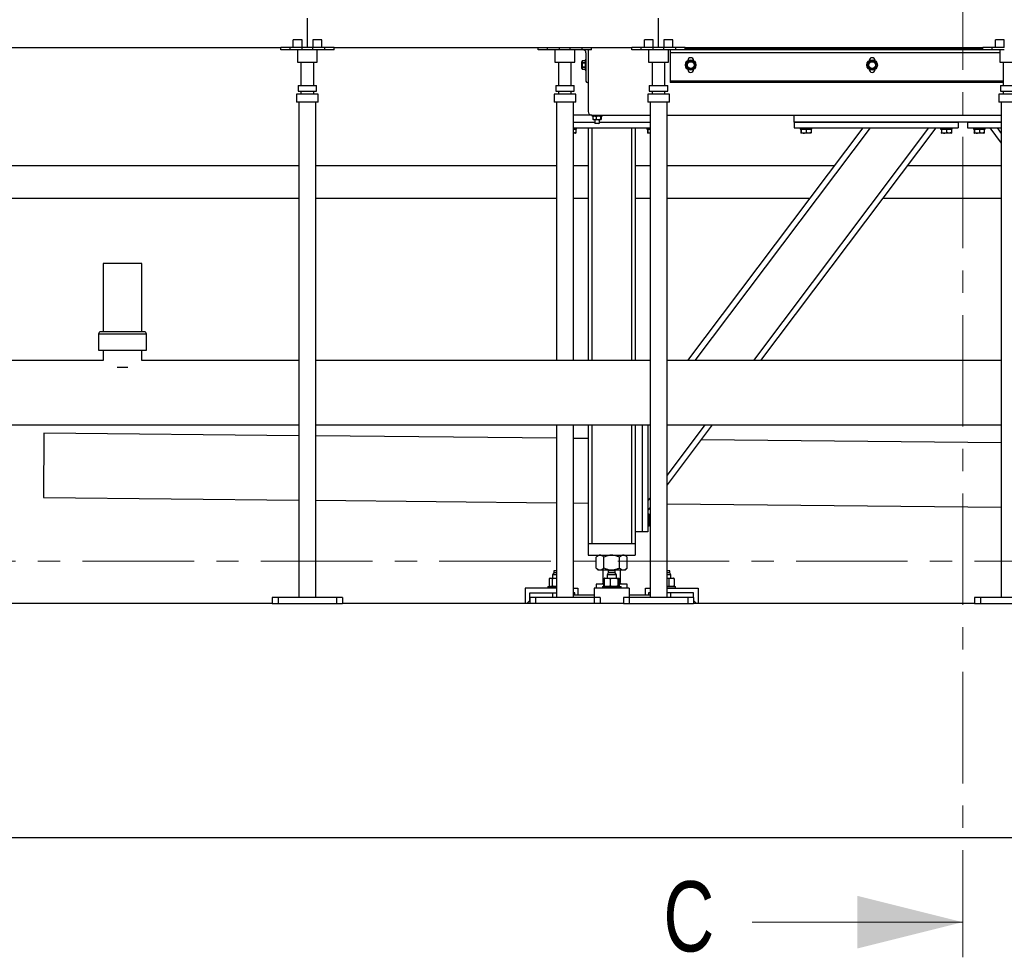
# Model space of a CAD drawing. Header units: millimetres. Extents: x 5 to 589, y 5 to 415.
# Tile 10 of 66: x 101 to 157, y 255 to 308. Entities that reach past the tile are written whole.
import ezdxf

# ---------------------------------------------------------------- set-up
doc = ezdxf.new("R2010")
doc.units = ezdxf.units.MM
doc.linetypes.add('CENTER', pattern=[10.16, 6.35, -1.27, 1.27, -1.27])
doc.layers.add('TRAIT-FORT', color=4, linetype='Continuous', lineweight=25)
doc.styles.add('SLDTEXTSTYLE0', font='TXT', dxfattribs={"width": 0.75})

msp = doc.modelspace()

# ---------------------------------------------------------------- linework, layer by layer
at = {"color": 7, "linetype": 'CENTER', "lineweight": 18}
for p, q in [((154.57369, 403.38298), (154.57369, 255.04603)), ((202.23179, 277.60137), (31.49957, 277.60137))]:
    msp.add_line(p, q, dxfattribs=at)
at = {"color": 7, "linetype": 'Continuous', "lineweight": 18}
msp.add_line((142.57369, 257.04603), (154.57369, 257.04603), dxfattribs=at)
msp.add_solid([(154.57369, 257.04603), (148.57369, 258.54603), (148.57369, 255.54603)], dxfattribs=at)
at = {"layer": 'TRAIT-FORT', "color": 4, "linetype": 'Continuous', "lineweight": 25}
for p, q in [((117.24759, 306.86591), (117.24759, 308.53257)), ((137.24759, 306.86591), (137.24759, 308.53257)), ((98.76926, 306.86591), (115.72592, 306.86591)), ((115.72592, 306.73257), (115.72592, 306.86591)), ((116.25926, 306.86591), (115.72592, 306.86591)), ((116.25926, 306.73257), (116.25926, 306.86591)), ((116.94259, 306.86591), (116.25926, 306.86591)), ((116.44672, 306.86591), (116.44672, 307.29924)), ((116.94259, 307.29924), (116.44672, 307.29924)), ((116.94259, 306.86591), (116.94259, 307.29924)), ((116.94259, 306.73257), (116.94259, 306.86591)), ((117.55259, 306.86591), (116.94259, 306.86591)), ((118.06926, 307.29924), (117.55259, 307.29924)), ((117.55259, 307.29924), (117.55259, 306.86591)), ((117.55259, 306.73257), (117.55259, 306.86591)), ((118.23592, 306.86591), (117.55259, 306.86591)), ((118.06926, 306.86591), (118.06926, 307.29924)), ((118.23592, 306.73257), (118.23592, 306.86591)), ((118.76926, 306.86591), (118.23592, 306.86591)), ((118.76926, 306.73257), (118.76926, 306.86591)), ((118.76926, 306.86591), (135.72592, 306.86591)), ((130.39259, 306.73257), (130.39259, 306.86591)), ((130.92592, 306.73257), (130.92592, 306.86591)), ((131.60926, 306.73257), (131.60926, 306.86591)), ((132.21926, 306.73257), (132.21926, 306.86591)), ((132.90259, 306.73257), (132.90259, 306.86591)), ((133.43592, 306.73257), (133.43592, 306.86591)), ((135.72592, 306.73257), (135.72592, 306.86591)), ((136.25926, 306.86591), (135.72592, 306.86591)), ((136.25926, 306.73257), (136.25926, 306.86591)), ((136.94259, 306.86591), (136.25926, 306.86591)), ((136.94259, 307.29924), (136.44672, 307.29924)), ((136.44672, 306.86591), (136.44672, 307.29924)), ((136.94259, 306.86591), (136.94259, 307.29924)), ((136.94259, 306.73257), (136.94259, 306.86591)), ((137.55259, 306.86591), (136.94259, 306.86591)), ((137.55259, 307.29924), (137.55259, 306.86591)), ((138.06926, 307.29924), (137.55259, 307.29924)), ((137.55259, 306.73257), (137.55259, 306.86591)), ((138.23592, 306.86591), (137.55259, 306.86591)), ((138.06926, 306.86591), (138.06926, 307.29924)), ((138.23592, 306.73257), (138.23592, 306.86591)), ((138.76926, 306.86591), (138.23592, 306.86591)), ((138.76926, 306.73257), (138.76926, 306.86591)), ((138.76926, 306.86591), (155.72592, 306.86591)), ((155.72592, 306.81591), (138.76926, 306.81591)), ((155.72592, 306.73257), (155.72592, 306.86591)), ((156.25926, 306.86591), (155.72592, 306.86591)), ((156.25926, 306.73257), (156.25926, 306.86591)), ((156.94259, 306.86591), (156.25926, 306.86591)), ((156.94259, 307.29924), (156.44672, 307.29924)), ((156.44672, 306.86591), (156.44672, 307.29924)), ((156.94259, 306.86591), (156.94259, 307.29924)), ((116.25926, 306.73257), (115.72592, 306.73257)), ((116.94259, 306.73257), (116.25926, 306.73257)), ((116.68092, 306.73257), (116.68092, 306.03257)), ((116.68092, 306.73257), (116.68092, 306.03257)), ((116.68092, 306.73257), (116.68092, 306.03257)), ((117.55259, 306.73257), (116.94259, 306.73257)), ((118.23592, 306.73257), (117.55259, 306.73257)), ((117.81426, 306.03257), (117.81426, 306.73257)), ((117.81426, 306.03257), (117.81426, 306.73257)), ((117.81426, 306.03257), (117.81426, 306.73257)), ((118.76926, 306.73257), (118.23592, 306.73257)), ((130.92592, 306.73257), (130.39259, 306.73257)), ((131.60926, 306.73257), (130.92592, 306.73257)), ((131.34759, 306.73257), (131.34759, 306.03257)), ((131.34759, 306.73257), (131.34759, 306.03257)), ((131.34759, 306.73257), (131.34759, 306.03257)), ((132.21926, 306.73257), (131.60926, 306.73257)), ((132.90259, 306.73257), (132.21926, 306.73257)), ((132.48092, 306.03257), (132.48092, 306.73257)), ((132.48092, 306.03257), (132.48092, 306.73257)), ((132.48092, 306.03257), (132.48092, 306.73257)), ((133.43592, 306.73257), (132.90259, 306.73257)), ((133.11421, 306.56591), (133.11421, 304.94924)), ((133.24754, 306.73257), (133.24754, 303.21591)), ((136.25926, 306.73257), (135.72592, 306.73257)), ((136.94259, 306.73257), (136.25926, 306.73257)), ((136.68092, 306.73257), (136.68092, 306.03257)), ((136.68092, 306.73257), (136.68092, 306.03257)), ((136.68092, 306.73257), (136.68092, 306.03257)), ((137.55259, 306.73257), (136.94259, 306.73257)), ((138.23592, 306.73257), (137.55259, 306.73257)), ((137.81426, 306.03257), (137.81426, 306.73257)), ((137.81426, 306.03257), (137.81426, 306.73257)), ((137.81426, 306.03257), (137.81426, 306.73257)), ((137.91421, 306.73257), (137.91421, 306.56591)), ((137.91421, 306.56591), (137.91421, 304.94924)), ((156.68092, 306.56591), (137.91421, 306.56591)), ((138.76926, 306.73257), (138.23592, 306.73257)), ((155.72592, 306.73257), (138.76926, 306.73257)), ((156.25926, 306.73257), (155.72592, 306.73257)), ((156.94259, 306.73257), (156.25926, 306.73257)), ((156.68092, 306.73257), (156.68092, 306.03257)), ((156.68092, 306.73257), (156.68092, 306.03257)), ((156.68092, 306.73257), (156.68092, 306.03257)), ((116.68092, 306.03257), (117.81426, 306.03257)), ((116.88092, 306.03257), (116.88092, 304.70218)), ((116.88092, 306.03257), (116.88092, 304.70218)), ((116.88092, 306.03257), (116.88092, 304.70218)), ((117.61426, 304.70218), (117.61426, 306.03257)), ((117.61426, 304.70218), (117.61426, 306.03257)), ((117.61426, 304.70218), (117.61426, 306.03257)), ((131.34759, 306.03257), (132.48092, 306.03257)), ((131.54759, 306.03257), (131.54759, 304.70218)), ((131.54759, 306.03257), (131.54759, 304.70218)), ((131.54759, 306.03257), (131.54759, 304.70218)), ((132.28092, 304.70218), (132.28092, 306.03257)), ((132.28092, 304.70218), (132.28092, 306.03257)), ((132.28092, 304.70218), (132.28092, 306.03257)), ((132.89365, 306.10424), (132.88088, 306.05657)), ((132.88088, 305.67524), (132.88088, 306.05657)), ((132.88088, 305.67524), (132.89365, 305.62757)), ((133.06421, 306.10424), (132.89365, 306.10424)), ((132.89365, 306.10319), (132.89365, 306.10424)), ((132.89365, 306.10319), (132.89365, 306.0039)), ((133.06421, 306.10319), (132.89365, 306.10319)), ((132.89365, 305.9652), (132.89365, 306.0039)), ((132.89365, 306.0039), (133.06421, 306.0039)), ((133.06421, 305.9652), (132.89365, 305.9652)), ((132.89365, 305.76662), (133.06421, 305.76662)), ((132.89365, 305.72791), (132.89365, 305.76662)), ((132.89365, 305.72791), (132.89365, 305.62862)), ((133.06421, 305.72791), (132.89365, 305.72791)), ((133.11421, 306.16591), (133.06421, 306.16591)), ((133.06421, 306.16591), (133.06421, 305.96722)), ((133.06421, 305.96722), (133.06421, 305.56591)), ((136.68092, 306.03257), (137.81426, 306.03257)), ((136.88092, 306.03257), (136.88092, 304.70218)), ((136.88092, 306.03257), (136.88092, 304.70218)), ((136.88092, 306.03257), (136.88092, 304.70218)), ((137.61426, 304.70218), (137.61426, 306.03257)), ((137.61426, 304.70218), (137.61426, 306.03257)), ((137.61426, 304.70218), (137.61426, 306.03257)), ((138.84359, 305.88825), (138.94288, 306.06023)), ((138.94288, 305.67159), (138.84359, 305.84356)), ((138.91421, 306.11591), (138.91421, 306.11535)), ((139.21887, 306.06023), (139.31816, 305.88825)), ((139.31816, 305.84356), (139.21887, 305.67159)), ((139.24754, 306.11535), (139.24754, 306.11591)), ((149.17693, 305.88825), (149.27622, 306.06023)), ((149.27622, 305.67159), (149.17693, 305.84356)), ((149.24754, 306.11591), (149.24754, 306.11535)), ((149.55221, 306.06023), (149.65149, 305.88825)), ((149.65149, 305.84356), (149.55221, 305.67159)), ((149.58088, 306.11535), (149.58088, 306.11591)), ((156.68092, 306.03257), (157.81426, 306.03257)), ((156.88092, 306.03257), (156.88092, 304.70218)), ((156.88092, 306.03257), (156.88092, 304.70218)), ((156.88092, 306.03257), (156.88092, 304.70218)), ((132.89365, 305.62757), (132.89365, 305.62862)), ((132.89365, 305.62862), (133.06421, 305.62862)), ((132.89365, 305.62757), (133.06421, 305.62757)), ((133.06421, 305.56591), (133.11421, 305.56591)), ((138.91421, 305.61646), (138.91421, 305.61591)), ((139.24754, 305.61591), (139.24754, 305.61646)), ((149.24754, 305.61646), (149.24754, 305.61591)), ((149.58088, 305.61591), (149.58088, 305.61646)), ((116.72259, 304.70218), (116.72259, 304.36885)), ((116.72259, 304.70218), (117.77259, 304.70218)), ((117.77259, 304.36885), (117.77259, 304.70218)), ((131.38926, 304.70218), (131.38926, 304.36885)), ((131.38926, 304.70218), (132.43926, 304.70218)), ((132.43926, 304.36885), (132.43926, 304.70218)), ((133.19754, 304.86591), (133.24754, 304.86591)), ((136.72259, 304.70218), (137.77259, 304.70218)), ((136.72259, 304.70218), (136.72259, 304.36885)), ((137.77259, 304.36885), (137.77259, 304.70218)), ((137.91421, 304.94924), (137.91421, 304.86591)), ((156.88092, 304.94924), (137.91421, 304.94924)), ((156.88092, 304.86591), (137.91421, 304.86591)), ((156.72259, 304.70218), (157.77259, 304.70218)), ((156.72259, 304.70218), (156.72259, 304.36885)), ((116.63092, 304.20218), (116.63092, 303.75218)), ((116.63092, 304.20218), (116.63092, 303.75218)), ((116.63092, 304.20218), (116.63092, 303.75218)), ((117.86426, 304.20218), (116.63092, 304.20218)), ((116.72259, 304.36885), (117.77259, 304.36885)), ((116.88092, 304.36885), (116.88092, 304.20218)), ((116.88092, 304.36885), (116.88092, 304.20218)), ((116.88092, 304.36885), (116.88092, 304.20218)), ((117.61426, 304.20218), (117.61426, 304.36885)), ((117.61426, 304.20218), (117.61426, 304.36885)), ((117.61426, 304.20218), (117.61426, 304.36885)), ((117.86426, 303.75218), (117.86426, 304.20218)), ((117.86426, 303.75218), (117.86426, 304.20218)), ((117.86426, 303.75218), (117.86426, 304.20218)), ((131.29759, 304.20218), (131.29759, 303.75218)), ((131.29759, 304.20218), (131.29759, 303.75218)), ((131.29759, 304.20218), (131.29759, 303.75218)), ((132.53092, 304.20218), (131.29759, 304.20218)), ((131.38926, 304.36885), (132.43926, 304.36885)), ((131.54759, 304.36885), (131.54759, 304.20218)), ((131.54759, 304.36885), (131.54759, 304.20218)), ((131.54759, 304.36885), (131.54759, 304.20218)), ((132.28092, 304.20218), (132.28092, 304.36885)), ((132.28092, 304.20218), (132.28092, 304.36885)), ((132.28092, 304.20218), (132.28092, 304.36885)), ((132.53092, 303.75218), (132.53092, 304.20218)), ((132.53092, 303.75218), (132.53092, 304.20218)), ((132.53092, 303.75218), (132.53092, 304.20218)), ((136.63092, 304.20218), (136.63092, 303.75218)), ((136.63092, 304.20218), (136.63092, 303.75218)), ((136.63092, 304.20218), (136.63092, 303.75218)), ((137.86426, 304.20218), (136.63092, 304.20218)), ((136.72259, 304.36885), (137.77259, 304.36885)), ((136.88092, 304.36885), (136.88092, 304.20218)), ((136.88092, 304.36885), (136.88092, 304.20218)), ((136.88092, 304.36885), (136.88092, 304.20218)), ((137.61426, 304.20218), (137.61426, 304.36885)), ((137.61426, 304.20218), (137.61426, 304.36885)), ((137.61426, 304.20218), (137.61426, 304.36885)), ((137.86426, 303.75218), (137.86426, 304.20218)), ((137.86426, 303.75218), (137.86426, 304.20218)), ((137.86426, 303.75218), (137.86426, 304.20218)), ((156.63092, 304.20218), (156.63092, 303.75218)), ((156.63092, 304.20218), (156.63092, 303.75218)), ((156.63092, 304.20218), (156.63092, 303.75218)), ((157.86426, 304.20218), (156.63092, 304.20218)), ((156.72259, 304.36885), (157.77259, 304.36885)), ((156.88092, 304.36885), (156.88092, 304.20218)), ((156.88092, 304.36885), (156.88092, 304.20218)), ((156.88092, 304.36885), (156.88092, 304.20218)), ((117.86426, 303.75218), (116.63092, 303.75218)), ((116.76426, 303.75218), (116.76426, 275.53257)), ((116.76426, 303.75218), (116.76426, 275.53257)), ((116.76426, 303.75218), (116.76426, 275.53257)), ((117.73092, 275.53257), (117.73092, 303.75218)), ((117.73092, 275.53257), (117.73092, 303.75218)), ((117.73092, 275.53257), (117.73092, 303.75218)), ((132.53092, 303.75218), (131.29759, 303.75218)), ((131.43092, 303.75218), (131.43092, 289.03257)), ((131.43092, 303.75218), (131.43092, 289.03257)), ((131.43092, 303.75218), (131.43092, 289.03257)), ((132.39759, 289.03257), (132.39759, 303.75218)), ((132.39759, 289.03257), (132.39759, 303.75218)), ((132.39759, 289.03257), (132.39759, 303.75218)), ((137.86426, 303.75218), (136.63092, 303.75218)), ((136.76426, 303.75218), (136.76426, 275.53257)), ((136.76426, 303.75218), (136.76426, 275.53257)), ((136.76426, 303.75218), (136.76426, 275.53257)), ((137.73092, 275.53257), (137.73092, 303.75218)), ((137.73092, 275.53257), (137.73092, 303.75218)), ((137.73092, 275.53257), (137.73092, 303.75218)), ((157.86426, 303.75218), (156.63092, 303.75218)), ((156.76426, 303.75218), (156.76426, 275.53257)), ((156.76426, 303.75218), (156.76426, 275.53257)), ((156.76426, 303.75218), (156.76426, 275.53257)), ((132.41421, 303.02591), (132.39759, 303.04253)), ((132.41421, 303.02591), (132.39759, 303.02591)), ((133.44754, 303.01591), (132.39759, 303.01591)), ((132.41421, 303.01591), (132.41421, 303.02591)), ((133.44754, 303.01591), (133.44754, 302.96591)), ((133.44754, 303.01591), (136.76426, 303.01591)), ((133.44754, 302.96591), (134.04754, 302.96591)), ((133.51235, 302.93239), (133.51235, 302.78276)), ((133.53088, 302.96591), (133.52664, 302.96167)), ((133.70382, 302.93239), (133.70382, 302.78276)), ((133.93901, 302.93239), (133.93901, 302.78276)), ((133.96845, 302.96167), (133.96421, 302.96591)), ((133.98274, 302.93239), (133.98274, 302.78276)), ((134.04754, 302.96591), (134.04754, 303.01591)), ((137.73092, 303.01591), (156.76426, 303.01591)), ((144.98088, 302.61591), (144.98088, 303.01591)), ((132.39759, 302.61591), (133.61421, 302.61591)), ((132.39759, 302.28257), (136.76426, 302.28257)), ((132.58088, 302.21591), (132.58088, 302.28257)), ((133.24754, 302.28257), (133.24754, 289.03257)), ((133.44754, 302.28257), (135.71421, 302.28257)), ((133.44754, 302.28257), (133.44754, 289.03257)), ((133.52636, 302.75376), (133.53088, 302.74924)), ((133.60808, 302.74924), (133.53088, 302.74924)), ((133.82141, 302.74924), (133.60808, 302.74924)), ((133.61421, 302.74924), (133.61421, 302.56046)), ((133.61421, 302.56046), (133.64754, 302.52713)), ((133.61421, 302.56046), (133.88088, 302.56046)), ((133.84754, 302.52713), (133.64754, 302.52713)), ((133.96088, 302.74924), (133.82141, 302.74924)), ((133.84754, 302.52713), (133.88088, 302.56046)), ((133.88088, 302.56046), (133.88088, 302.74924)), ((133.88088, 302.61591), (136.76426, 302.61591)), ((133.96421, 302.74924), (133.96088, 302.74924)), ((133.96421, 302.74924), (133.96873, 302.75376)), ((135.71421, 302.28257), (135.71421, 289.03257)), ((135.91421, 302.28257), (135.91421, 289.03257)), ((136.58088, 302.28257), (136.58088, 302.21591)), ((148.87612, 302.28257), (138.89153, 289.03257)), ((149.2935, 302.28257), (139.30891, 289.03257)), ((152.63253, 302.28257), (142.64793, 289.03257)), ((153.0499, 302.28257), (143.06531, 289.03257)), ((144.98088, 302.61591), (154.31421, 302.61591)), ((144.98088, 302.61591), (144.98088, 302.28257)), ((156.76426, 302.61591), (144.98088, 302.61591)), ((144.98088, 302.28257), (154.31421, 302.28257)), ((145.31421, 302.28257), (145.31421, 302.21591)), ((145.98088, 302.21591), (145.98088, 302.28257)), ((153.31421, 302.28257), (153.31421, 302.21591)), ((153.98088, 302.21591), (153.98088, 302.28257)), ((154.31421, 302.61591), (154.31421, 302.28257)), ((154.84754, 302.61591), (154.84754, 302.28257)), ((154.84754, 302.61591), (156.76426, 302.61591)), ((154.84754, 302.28257), (156.76426, 302.28257)), ((155.18088, 302.28257), (155.18088, 302.21591)), ((155.84754, 302.21591), (155.84754, 302.28257)), ((156.11185, 302.28257), (156.76426, 301.4168)), ((156.52923, 302.28257), (156.76426, 301.97068)), ((132.39759, 302.21591), (132.58088, 302.21591)), ((132.51671, 301.98257), (132.39759, 301.98257)), ((132.51671, 301.98257), (132.5316, 301.99117)), ((132.53556, 302.21591), (132.53556, 302.01606)), ((136.58088, 302.21591), (136.76426, 302.21591)), ((136.6262, 302.21591), (136.6262, 302.01606)), ((136.63016, 301.99117), (136.64504, 301.98257)), ((136.6358, 302.21591), (136.6358, 302.01606)), ((136.76426, 301.98257), (136.64504, 301.98257)), ((145.31421, 302.21591), (145.53206, 302.21591)), ((145.35953, 302.21591), (145.35953, 302.01606)), ((145.36349, 301.99117), (145.37838, 301.98257)), ((145.36914, 302.21591), (145.36914, 302.01606)), ((145.51986, 301.98257), (145.37838, 301.98257)), ((145.91671, 301.98257), (145.51986, 301.98257)), ((145.53206, 302.21591), (145.98088, 302.21591)), ((145.65715, 302.21591), (145.65715, 302.01606)), ((145.91671, 301.98257), (145.9316, 301.99117)), ((145.93556, 302.21591), (145.93556, 302.01606)), ((153.31421, 302.21591), (153.53206, 302.21591)), ((153.35953, 302.21591), (153.35953, 302.01606)), ((153.36349, 301.99117), (153.37838, 301.98257)), ((153.36914, 302.21591), (153.36914, 302.01606)), ((153.51986, 301.98257), (153.37838, 301.98257)), ((153.91671, 301.98257), (153.51986, 301.98257)), ((153.53206, 302.21591), (153.98088, 302.21591)), ((153.65715, 302.21591), (153.65715, 302.01606)), ((153.91671, 301.98257), (153.9316, 301.99117)), ((153.93556, 302.21591), (153.93556, 302.01606)), ((155.18088, 302.21591), (155.39873, 302.21591)), ((155.2262, 302.21591), (155.2262, 302.01606)), ((155.23016, 301.99117), (155.24504, 301.98257)), ((155.2358, 302.21591), (155.2358, 302.01606)), ((155.38653, 301.98257), (155.24504, 301.98257)), ((155.78338, 301.98257), (155.38653, 301.98257)), ((155.39873, 302.21591), (155.84754, 302.21591)), ((155.52382, 302.21591), (155.52382, 302.01606)), ((155.78338, 301.98257), (155.79827, 301.99117)), ((155.80222, 302.21591), (155.80222, 302.01606)), ((116.76426, 300.12262), (97.73092, 300.12262)), ((131.43092, 300.12262), (117.73092, 300.12262)), ((133.24754, 300.12262), (132.39759, 300.12262)), ((136.76426, 300.12262), (135.91421, 300.12262)), ((147.24847, 300.12262), (137.73092, 300.12262)), ((156.76426, 300.12262), (151.42226, 300.12262)), ((97.73092, 298.27586), (116.76426, 298.27586)), ((117.73092, 298.27586), (131.43092, 298.27586)), ((132.39759, 298.27586), (133.24754, 298.27586)), ((135.91421, 298.27586), (136.76426, 298.27586)), ((137.73092, 298.27586), (145.85685, 298.27586)), ((150.03063, 298.27586), (156.76426, 298.27586)), ((105.61244, 294.56493), (105.61244, 290.67649)), ((107.82144, 294.56493), (105.61244, 294.56493)), ((107.82144, 290.67649), (107.82144, 294.56493)), ((105.35451, 290.54649), (105.35451, 289.61829)), ((108.07938, 290.54649), (105.35451, 290.54649)), ((108.07938, 289.61829), (108.07938, 290.54649)), ((105.35451, 289.61829), (108.07938, 289.61829)), ((105.61244, 289.61829), (105.61244, 289.03222)), ((105.61244, 289.61829), (105.61244, 289.03222)), ((107.82144, 289.03222), (107.82144, 289.61829)), ((107.82144, 289.03222), (107.82144, 289.61829)), ((105.61244, 289.03257), (97.73092, 289.03257)), ((116.76426, 289.03257), (107.82144, 289.03257)), ((136.76426, 289.03257), (117.73092, 289.03257)), ((156.76426, 289.03257), (137.73092, 289.03257)), ((106.42052, 288.66591), (107.01336, 288.66591)), ((97.73092, 285.36591), (116.76426, 285.36591)), ((102.24529, 284.89721), (102.20863, 281.23072)), ((116.76426, 284.75202), (102.24529, 284.89721)), ((117.73092, 285.36591), (136.76426, 285.36591)), ((131.43092, 285.36591), (131.43092, 275.53257)), ((131.43092, 285.36591), (131.43092, 275.53257)), ((131.43092, 285.36591), (131.43092, 275.53257)), ((132.39759, 275.53257), (132.39759, 285.36591)), ((132.39759, 275.53257), (132.39759, 285.36591)), ((132.39759, 275.53257), (132.39759, 285.36591)), ((133.24754, 285.36591), (133.24754, 278.61591)), ((133.44754, 285.36591), (133.44754, 278.61591)), ((135.71421, 285.36591), (135.71421, 278.61591)), ((135.91421, 285.36591), (135.91421, 279.28257)), ((136.31421, 285.36591), (136.31421, 279.28257)), ((136.64754, 285.36591), (136.64754, 279.28257)), ((137.73092, 285.36591), (156.76426, 285.36591)), ((140.30228, 285.36591), (137.73092, 281.9536)), ((139.8849, 285.36591), (137.73092, 282.50748)), ((131.43092, 284.60535), (117.73092, 284.74235)), ((133.24754, 284.58718), (132.39759, 284.59568)), ((156.76426, 284.35202), (139.6671, 284.52299)), ((102.20863, 281.23072), (116.76426, 281.08517)), ((117.73092, 281.0755), (131.43092, 280.9385)), ((136.76426, 281.22467), (136.64754, 281.06979)), ((132.39759, 280.92883), (133.24754, 280.92033)), ((136.76426, 280.67079), (136.64754, 280.51591)), ((137.73092, 280.8755), (156.76426, 280.68517)), ((136.71421, 280.28257), (136.64754, 280.28257)), ((136.71421, 280.28257), (136.71421, 280.07692)), ((136.71421, 280.25113), (136.76426, 280.25113)), ((136.71421, 280.20939), (136.76426, 280.20939)), ((136.71421, 280.07692), (136.71421, 279.61591)), ((136.71421, 279.9075), (136.76426, 279.9075)), ((136.64754, 279.61591), (136.71421, 279.61591)), ((136.71421, 279.64735), (136.76426, 279.64735)), ((135.91421, 279.28257), (135.91421, 278.61591)), ((136.31421, 279.28257), (135.91421, 279.28257)), ((136.64754, 279.28257), (136.31421, 279.28257)), ((133.24754, 278.61591), (133.24754, 277.94924)), ((133.24754, 278.61591), (135.91421, 278.61591)), ((133.44754, 278.61591), (135.71421, 278.61591)), ((135.91421, 278.61591), (135.91421, 277.94924)), ((133.24754, 277.94924), (135.91421, 277.94924)), ((133.81421, 277.94924), (133.69561, 277.83064)), ((133.69561, 277.21451), (133.69561, 277.83064)), ((134.13824, 277.21451), (134.13824, 277.83064)), ((135.02351, 277.21451), (135.02351, 277.83064)), ((135.46615, 277.83064), (135.34754, 277.94924)), ((135.46615, 277.21451), (135.46615, 277.83064)), ((131.27754, 277.06591), (131.27754, 276.94924)), ((131.43092, 277.06591), (131.27754, 277.06591)), ((133.69561, 277.21451), (133.81421, 277.09591)), ((133.91692, 277.09591), (133.81421, 277.09591)), ((134.58088, 277.09591), (133.91692, 277.09591)), ((134.08088, 277.09591), (134.08088, 276.43924)), ((134.37754, 277.06591), (134.37754, 276.94924)), ((134.44929, 277.06591), (134.37754, 277.06591)), ((134.78421, 277.06591), (134.44929, 277.06591)), ((135.24483, 277.09591), (134.58088, 277.09591)), ((134.78421, 276.94924), (134.78421, 277.06591)), ((135.08088, 276.43924), (135.08088, 277.09591)), ((135.34754, 277.09591), (135.24483, 277.09591)), ((135.34754, 277.09591), (135.46615, 277.21451)), ((137.83589, 277.06591), (137.73092, 277.06591)), ((137.88421, 277.06591), (137.83589, 277.06591)), ((137.88421, 276.94924), (137.88421, 277.06591)), ((131.02648, 276.62038), (131.02648, 276.1881)), ((131.08088, 276.64257), (131.05583, 276.63359)), ((131.08088, 276.64257), (131.10422, 276.64257)), ((131.10422, 276.64257), (131.40916, 276.64257)), ((131.18197, 276.62038), (131.18197, 276.1881)), ((131.27754, 276.94924), (131.21421, 276.83924)), ((131.21421, 276.83924), (131.21421, 276.64257)), ((131.43092, 276.83924), (131.21421, 276.83924)), ((131.43092, 276.94924), (131.27754, 276.94924)), ((131.40916, 276.64257), (131.43092, 276.64145)), ((131.40916, 276.64257), (131.43092, 276.64257)), ((134.14596, 276.62038), (134.14596, 276.1881)), ((134.18088, 276.64257), (134.17386, 276.64006)), ((134.18088, 276.64257), (134.32201, 276.64257)), ((134.37754, 276.94924), (134.31421, 276.83924)), ((134.31421, 276.83924), (134.31421, 276.64257)), ((134.4083, 276.83924), (134.31421, 276.83924)), ((134.32201, 276.64257), (134.71553, 276.64257)), ((134.78421, 276.94924), (134.37754, 276.94924)), ((134.84754, 276.83924), (134.4083, 276.83924)), ((134.49807, 276.62038), (134.49807, 276.1881)), ((134.71553, 276.64257), (134.9744, 276.64257)), ((134.84754, 276.83924), (134.78421, 276.94924)), ((134.84754, 276.64257), (134.84754, 276.83924)), ((134.93299, 276.62038), (134.93299, 276.1881)), ((134.9744, 276.64257), (134.98088, 276.64257)), ((134.98789, 276.64006), (134.98088, 276.64257)), ((135.0158, 276.1881), (135.0158, 276.62038)), ((137.88421, 276.94924), (137.73092, 276.94924)), ((137.88417, 276.83924), (137.73092, 276.83924)), ((137.73092, 276.64257), (137.98582, 276.64257)), ((137.73092, 276.63554), (137.83636, 276.62038)), ((137.83636, 276.62038), (137.83636, 276.1881)), ((137.94754, 276.83924), (137.88417, 276.83924)), ((137.94754, 276.83924), (137.88421, 276.94924)), ((137.94754, 276.64257), (137.94754, 276.83924)), ((137.98582, 276.64257), (138.08088, 276.64257)), ((138.10593, 276.63359), (138.08088, 276.64257)), ((138.13527, 276.62038), (138.10566, 276.63285)), ((138.13527, 276.62038), (138.13527, 276.1881)), ((131.43092, 276.06591), (129.64754, 276.06591)), ((129.64754, 276.06591), (129.64754, 275.19924)), ((130.94754, 276.16591), (130.94754, 276.06591)), ((130.94754, 276.16591), (131.43092, 276.16591)), ((131.05609, 276.17566), (131.02648, 276.1881)), ((131.05582, 276.1749), (131.08088, 276.16591)), ((131.43092, 276.16704), (131.40916, 276.16591)), ((132.39759, 276.06591), (132.64754, 276.06591)), ((132.64754, 276.06591), (132.64754, 275.69924)), ((135.58088, 276.06591), (133.58088, 276.06591)), ((133.58088, 276.06591), (133.58088, 275.53257)), ((133.69561, 276.29591), (133.69561, 276.06591)), ((134.13824, 276.29591), (133.69561, 276.29591)), ((133.86921, 276.31924), (133.84588, 276.29591)), ((133.86921, 276.32257), (133.86921, 276.31924)), ((133.86921, 276.32257), (134.14596, 276.32257)), ((133.86921, 276.31924), (134.14596, 276.31924)), ((134.04754, 276.16591), (134.04754, 276.06591)), ((134.04754, 276.16591), (135.11421, 276.16591)), ((134.14402, 276.43924), (134.08088, 276.37609)), ((134.08088, 276.43924), (134.14596, 276.43924)), ((134.08088, 276.37609), (134.08088, 276.35591)), ((134.08088, 276.37609), (134.14596, 276.37609)), ((134.08088, 276.35591), (134.14596, 276.35591)), ((134.13824, 276.16591), (134.13824, 276.29591)), ((134.14596, 276.29591), (134.13824, 276.29591)), ((134.17385, 276.16843), (134.18088, 276.16591)), ((134.98088, 276.16591), (134.9879, 276.16843)), ((135.0158, 276.43924), (135.08088, 276.43924)), ((135.0158, 276.37609), (135.08088, 276.37609)), ((135.0158, 276.35591), (135.08088, 276.35591)), ((135.0158, 276.32257), (135.29254, 276.32257)), ((135.0158, 276.31924), (135.29254, 276.31924)), ((135.02351, 276.29591), (135.0158, 276.29591)), ((135.08088, 276.37609), (135.01773, 276.43924)), ((135.02351, 276.16591), (135.02351, 276.29591)), ((135.46615, 276.29591), (135.02351, 276.29591)), ((135.08088, 276.35591), (135.08088, 276.37609)), ((135.11421, 276.06591), (135.11421, 276.16591)), ((135.29254, 276.31924), (135.29254, 276.32257)), ((135.31588, 276.29591), (135.29254, 276.31924)), ((135.46615, 276.06591), (135.46615, 276.29591)), ((135.58088, 276.06591), (135.58088, 275.53257)), ((136.51421, 275.69924), (136.51421, 276.06591)), ((136.51421, 276.06591), (136.76426, 276.06591)), ((137.83636, 276.1881), (137.73092, 276.1729)), ((137.73092, 276.16591), (138.21421, 276.16591)), ((137.73092, 276.06591), (139.51421, 276.06591)), ((138.08088, 276.16591), (138.10594, 276.1749)), ((138.10566, 276.17566), (138.13527, 276.1881)), ((138.21421, 276.06591), (138.21421, 276.16591)), ((139.51421, 276.06591), (139.51421, 275.19924)), ((115.24759, 275.53257), (115.24759, 275.19924)), ((115.58092, 275.53257), (115.24759, 275.53257)), ((115.58092, 275.53257), (115.58092, 275.19924)), ((118.91426, 275.53257), (115.58092, 275.53257)), ((118.91426, 275.53257), (118.91426, 275.19924)), ((119.24759, 275.53257), (118.91426, 275.53257)), ((119.24759, 275.53257), (119.24759, 275.19924)), ((129.74754, 275.19924), (129.91421, 275.36591)), ((129.91421, 275.79924), (131.43092, 275.79924)), ((129.91421, 275.36591), (129.91421, 275.79924)), ((129.91426, 275.53257), (129.91426, 275.19924)), ((130.24759, 275.53257), (129.91426, 275.53257)), ((130.24759, 275.53257), (130.24759, 275.19924)), ((133.58092, 275.53257), (130.24759, 275.53257)), ((131.21421, 275.79924), (131.21421, 275.53257)), ((132.48088, 275.79924), (132.39759, 275.79924)), ((132.39759, 275.69924), (133.58088, 275.69924)), ((133.58088, 275.66591), (132.39759, 275.66591)), ((132.48088, 275.69924), (132.48088, 275.79924)), ((133.58092, 275.53257), (133.58092, 275.19924)), ((133.91426, 275.53257), (133.58092, 275.53257)), ((133.91426, 275.53257), (133.91426, 275.19924)), ((135.24759, 275.53257), (135.24759, 275.19924)), ((135.58092, 275.53257), (135.24759, 275.53257)), ((135.58088, 275.69924), (136.76426, 275.69924)), ((136.76426, 275.66591), (135.58088, 275.66591)), ((135.58092, 275.53257), (135.58092, 275.19924)), ((138.91426, 275.53257), (135.58092, 275.53257)), ((136.68088, 275.79924), (136.68088, 275.69924)), ((136.76426, 275.79924), (136.68088, 275.79924)), ((139.24754, 275.79924), (137.73092, 275.79924)), ((137.94754, 275.53257), (137.94754, 275.79924)), ((138.91426, 275.53257), (138.91426, 275.19924)), ((139.24759, 275.53257), (138.91426, 275.53257)), ((139.24754, 275.53257), (139.24754, 275.79924)), ((139.24759, 275.53257), (139.24759, 275.19924)), ((139.24759, 275.36586), (139.41421, 275.19924)), ((155.24759, 275.53257), (155.24759, 275.19924)), ((155.58092, 275.53257), (155.24759, 275.53257)), ((155.58092, 275.53257), (155.58092, 275.19924)), ((158.91426, 275.53257), (155.58092, 275.53257)), ((115.24759, 275.19924), (99.24759, 275.19924)), ((115.24759, 275.19924), (115.58092, 275.19924)), ((115.58092, 275.19924), (118.91426, 275.19924)), ((118.91426, 275.19924), (119.24759, 275.19924)), ((135.24759, 275.19924), (119.24759, 275.19924)), ((135.24759, 275.19924), (135.58092, 275.19924)), ((135.58092, 275.19924), (138.91426, 275.19924)), ((138.91426, 275.19924), (139.24759, 275.19924)), ((155.24759, 275.19924), (139.24759, 275.19924)), ((155.24759, 275.19924), (155.58092, 275.19924)), ((155.58092, 275.19924), (158.91426, 275.19924)), ((37.24759, 261.86591), (197.24759, 261.86591))]:
    msp.add_line(p, q, dxfattribs=at)
for centre, radius in [((139.08088, 305.86591), 0.3), ((139.08088, 305.86591), 0.19067), ((149.41421, 305.86591), 0.3), ((149.41421, 305.86591), 0.19067)]:
    msp.add_circle(centre, radius, dxfattribs=at)
for centre, radius, start, end in [((132.94754, 306.56591), 0.16667, 0, 90), ((139.08088, 306.11591), 0.16667, 0, 180), ((149.41421, 306.11591), 0.16667, 0, 180), ((139.08088, 305.86591), 0.23833, 174.619977, 185.380023), ((139.08088, 305.86591), 0.23833, 114.619977, 125.380023), ((139.08088, 305.86591), 0.23833, 234.619977, 245.380023), ((139.08088, 305.86591), 0.23833, 54.619977, 65.380023), ((139.08088, 305.86591), 0.23833, 294.619977, 305.380023), ((139.08088, 305.86591), 0.23833, 354.619977, 5.380023), ((149.41421, 305.86591), 0.23833, 174.619977, 185.380023), ((149.41421, 305.86591), 0.23833, 114.619977, 125.380023), ((149.41421, 305.86591), 0.23833, 234.619977, 245.380023), ((149.41421, 305.86591), 0.23833, 54.619977, 65.380023), ((149.41421, 305.86591), 0.23833, 294.619977, 305.380023), ((149.41421, 305.86591), 0.23833, 354.619977, 5.380023), ((139.08088, 305.61591), 0.16667, 180, 0), ((149.41421, 305.61591), 0.16667, 180, 0), ((133.19754, 304.94924), 0.08333, 180, 270), ((133.44754, 303.21591), 0.2, 180, 270), ((105.48451, 290.54649), 0.13, 90, 180), ((107.94938, 290.54649), 0.13, 0, 90), ((134.04754, 276.35591), 0.03333, 270, 360), ((135.11421, 276.35591), 0.03333, 180, 270)]:
    msp.add_arc(centre, radius, start, end, dxfattribs=at)
for points, knots in [([(132.89365, 305.9652), (132.89343, 305.96317), (132.88615, 305.89736), (132.88996, 305.83097), (132.89365, 305.76662)], [0, 0, 0, 0, 0.03078876, 1, 1, 1, 1]), ([(138.98159, 306.08257), (138.98361, 306.08257), (139.04943, 306.08257), (139.11582, 306.08257), (139.18017, 306.08257)], [0, 0, 0, 0, 0.03078876, 1, 1, 1, 1]), ([(139.18017, 305.64924), (139.11582, 305.64924), (139.04943, 305.64924), (138.98361, 305.64924), (138.98159, 305.64924)], [0, 0, 0, 0, 0.96921124, 1, 1, 1, 1]), ([(149.31492, 306.08257), (149.31695, 306.08257), (149.38276, 306.08257), (149.44915, 306.08257), (149.5135, 306.08257)], [0, 0, 0, 0, 0.03078876, 1, 1, 1, 1]), ([(149.5135, 305.64924), (149.44915, 305.64924), (149.38276, 305.64924), (149.31695, 305.64924), (149.31492, 305.64924)], [0, 0, 0, 0, 0.96921124, 1, 1, 1, 1]), ([(133.51235, 302.93239), (133.52546, 302.94022), (133.55212, 302.95614), (133.58518, 302.96522), (133.60407, 302.96579), (133.60808, 302.96591)], [0, 0, 0, 0, 0.43238347, 0.87955055, 1, 1, 1, 1]), ([(133.51235, 302.93239), (133.51533, 302.94066), (133.52017, 302.95409), (133.52546, 302.95895), (133.52749, 302.96082)], [0, 0, 0, 0, 0.61596399, 1, 1, 1, 1]), ([(133.60808, 302.96591), (133.62493, 302.96397), (133.65834, 302.96012), (133.68874, 302.94158), (133.70382, 302.93239)], [0, 0, 0, 0, 0.5039974, 1, 1, 1, 1]), ([(133.82141, 302.96591), (133.79562, 302.96292), (133.75461, 302.95817), (133.71756, 302.93936), (133.70382, 302.93239)], [0, 0, 0, 0, 0.62900715, 1, 1, 1, 1]), ([(133.93901, 302.93239), (133.93011, 302.93689), (133.89503, 302.95462), (133.85425, 302.96559), (133.82332, 302.96589), (133.82141, 302.96591)], [0, 0, 0, 0, 0.2417679, 0.9532842, 1, 1, 1, 1]), ([(133.96088, 302.96591), (133.95703, 302.96397), (133.9494, 302.96012), (133.94245, 302.94158), (133.93901, 302.93239)], [0, 0, 0, 0, 0.5039974, 1, 1, 1, 1]), ([(133.98274, 302.93239), (133.97976, 302.94066), (133.97492, 302.95409), (133.96963, 302.95895), (133.96759, 302.96082)], [0, 0, 0, 0, 0.61596399, 1, 1, 1, 1]), ([(133.60808, 302.74924), (133.59124, 302.75118), (133.55782, 302.75502), (133.52742, 302.77356), (133.51235, 302.78276)], [0, 0, 0, 0, 0.5039974, 1, 1, 1, 1]), ([(133.52748, 302.75489), (133.52593, 302.75589), (133.5206, 302.75932), (133.51577, 302.77305), (133.51235, 302.78276)], [0, 0, 0, 0, 0.293063, 1, 1, 1, 1]), ([(133.70382, 302.78276), (133.69071, 302.77493), (133.66404, 302.759), (133.63099, 302.74993), (133.61209, 302.74936), (133.60808, 302.74924)], [0, 0, 0, 0, 0.43238347, 0.87955055, 1, 1, 1, 1]), ([(133.70382, 302.78276), (133.71756, 302.77578), (133.75461, 302.75698), (133.79562, 302.75223), (133.82141, 302.74924)], [0, 0, 0, 0, 0.37099285, 1, 1, 1, 1]), ([(133.82141, 302.74924), (133.82332, 302.74926), (133.85425, 302.74955), (133.89503, 302.76053), (133.93011, 302.77826), (133.93901, 302.78276)], [0, 0, 0, 0, 0.0467158, 0.7582321, 1, 1, 1, 1]), ([(133.93901, 302.78276), (133.94201, 302.77493), (133.94809, 302.759), (133.95564, 302.74993), (133.95996, 302.74936), (133.96088, 302.74924)], [0, 0, 0, 0, 0.43238347, 0.87955055, 1, 1, 1, 1]), ([(133.96088, 302.74924), (133.96472, 302.75118), (133.97236, 302.75502), (133.9793, 302.77356), (133.98274, 302.78276)], [0, 0, 0, 0, 0.5039974, 1, 1, 1, 1]), ([(132.53556, 302.01606), (132.5114, 302.00845), (132.46617, 301.99421), (132.41938, 301.99254), (132.39759, 301.99176)], [0, 0, 0, 0, 0.53407982, 1, 1, 1, 1]), ([(132.53556, 302.01606), (132.53472, 302.0084), (132.53323, 301.99465), (132.53168, 301.99296), (132.531, 301.99221)], [0, 0, 0, 0, 0.55724314, 1, 1, 1, 1]), ([(136.6262, 302.01606), (136.62703, 302.00875), (136.62872, 301.99397), (136.63121, 301.98857), (136.6336, 301.9965), (136.63506, 302.0095), (136.6358, 302.01606)], [0, 0, 0, 0, 0.26460494, 0.53494775, 0.76534313, 1, 1, 1, 1]), ([(136.6358, 302.01606), (136.6724, 302.00453), (136.71478, 301.99118), (136.75831, 301.99223), (136.76426, 301.99237)], [0, 0, 0, 0, 0.86337017, 1, 1, 1, 1]), ([(145.35953, 302.01606), (145.36036, 302.00875), (145.36205, 301.99397), (145.36455, 301.98857), (145.36693, 301.9965), (145.3684, 302.0095), (145.36914, 302.01606)], [0, 0, 0, 0, 0.26460494, 0.53494775, 0.76534313, 1, 1, 1, 1]), ([(145.36914, 302.01606), (145.40578, 302.00593), (145.46639, 301.98919), (145.55429, 301.99074), (145.61342, 302.00237), (145.64744, 302.01302), (145.65715, 302.01606)], [0, 0, 0, 0, 0.38554949, 0.63764185, 0.89654625, 1, 1, 1, 1]), ([(145.93556, 302.01606), (145.91139, 302.00875), (145.86254, 301.99397), (145.79016, 301.98857), (145.72097, 301.9965), (145.67855, 302.0095), (145.65715, 302.01606)], [0, 0, 0, 0, 0.26460494, 0.53494775, 0.76534313, 1, 1, 1, 1]), ([(145.93556, 302.01606), (145.93472, 302.0084), (145.93323, 301.99465), (145.93168, 301.99296), (145.931, 301.99221)], [0, 0, 0, 0, 0.55724314, 1, 1, 1, 1]), ([(153.35953, 302.01606), (153.36036, 302.00875), (153.36205, 301.99397), (153.36455, 301.98857), (153.36693, 301.9965), (153.3684, 302.0095), (153.36914, 302.01606)], [0, 0, 0, 0, 0.26460494, 0.53494775, 0.76534313, 1, 1, 1, 1]), ([(153.36914, 302.01606), (153.40578, 302.00593), (153.46639, 301.98919), (153.55429, 301.99074), (153.61342, 302.00237), (153.64744, 302.01302), (153.65715, 302.01606)], [0, 0, 0, 0, 0.38554949, 0.63764185, 0.89654625, 1, 1, 1, 1]), ([(153.93556, 302.01606), (153.91139, 302.00875), (153.86254, 301.99397), (153.79016, 301.98857), (153.72097, 301.9965), (153.67855, 302.0095), (153.65715, 302.01606)], [0, 0, 0, 0, 0.26460494, 0.53494775, 0.76534313, 1, 1, 1, 1]), ([(153.93556, 302.01606), (153.93472, 302.0084), (153.93323, 301.99465), (153.93168, 301.99296), (153.931, 301.99221)], [0, 0, 0, 0, 0.55724314, 1, 1, 1, 1]), ([(155.2262, 302.01606), (155.22703, 302.00875), (155.22872, 301.99397), (155.23121, 301.98857), (155.2336, 301.9965), (155.23506, 302.0095), (155.2358, 302.01606)], [0, 0, 0, 0, 0.26460494, 0.53494775, 0.76534313, 1, 1, 1, 1]), ([(155.2358, 302.01606), (155.27245, 302.00593), (155.33305, 301.98919), (155.42095, 301.99074), (155.48009, 302.00237), (155.51411, 302.01302), (155.52382, 302.01606)], [0, 0, 0, 0, 0.38554949, 0.63764185, 0.89654625, 1, 1, 1, 1]), ([(155.80222, 302.01606), (155.77806, 302.00875), (155.72921, 301.99397), (155.65683, 301.98857), (155.58764, 301.9965), (155.54522, 302.0095), (155.52382, 302.01606)], [0, 0, 0, 0, 0.26460494, 0.53494775, 0.76534313, 1, 1, 1, 1]), ([(155.80222, 302.01606), (155.80139, 302.0084), (155.7999, 301.99465), (155.79835, 301.99296), (155.79766, 301.99221)], [0, 0, 0, 0, 0.55724314, 1, 1, 1, 1]), ([(107.94938, 290.67649), (107.94938, 290.67649), (107.81952, 290.67649), (107.35728, 290.67649), (107.04379, 290.67649), (106.39009, 290.67649), (106.0766, 290.67649), (105.61436, 290.67649), (105.48451, 290.67649), (105.48451, 290.67649)], [0, 0, 0, 0, 0.25, 0.25, 0.5, 0.5, 0.75, 0.75, 1, 1, 1, 1]), ([(133.91692, 277.94924), (133.89768, 277.94755), (133.85879, 277.94413), (133.80218, 277.9177), (133.74744, 277.87996), (133.71294, 277.84713), (133.69561, 277.83064)], [0, 0, 0, 0, 0.24957791, 0.50436411, 0.75104693, 1, 1, 1, 1]), ([(134.13824, 277.83064), (134.10793, 277.85854), (134.0619, 277.9009), (133.99613, 277.93486), (133.95271, 277.94769), (133.9262, 277.94884), (133.91692, 277.94924)], [0, 0, 0, 0, 0.43205072, 0.65592711, 0.87965188, 1, 1, 1, 1]), ([(134.58088, 277.94924), (134.57312, 277.94917), (134.51111, 277.94857), (134.39317, 277.93161), (134.25366, 277.8856), (134.17057, 277.84603), (134.13824, 277.83064)], [0, 0, 0, 0, 0.05039955, 0.40261353, 0.76758847, 1, 1, 1, 1]), ([(135.02351, 277.83064), (134.97163, 277.85457), (134.87632, 277.89855), (134.72701, 277.9408), (134.63002, 277.9464), (134.58088, 277.94924)], [0, 0, 0, 0, 0.3707742, 0.68118194, 1, 1, 1, 1]), ([(135.24483, 277.94924), (135.22559, 277.94755), (135.18669, 277.94413), (135.13009, 277.9177), (135.07535, 277.87996), (135.04084, 277.84713), (135.02351, 277.83064)], [0, 0, 0, 0, 0.24957791, 0.50436411, 0.75104693, 1, 1, 1, 1]), ([(135.46615, 277.83064), (135.43583, 277.85852), (135.38991, 277.90076), (135.32416, 277.9349), (135.28073, 277.94768), (135.2541, 277.94884), (135.24483, 277.94924)], [0, 0, 0, 0, 0.43204542, 0.65434926, 0.87965336, 1, 1, 1, 1]), ([(133.91692, 277.09591), (133.89768, 277.0976), (133.85879, 277.10102), (133.80218, 277.12745), (133.74744, 277.16519), (133.71294, 277.19802), (133.69561, 277.21451)], [0, 0, 0, 0, 0.24957791, 0.50436411, 0.75104693, 1, 1, 1, 1]), ([(134.13824, 277.21451), (134.10793, 277.18661), (134.0619, 277.14424), (133.99613, 277.11028), (133.95271, 277.09745), (133.9262, 277.09631), (133.91692, 277.09591)], [0, 0, 0, 0, 0.43205072, 0.65592711, 0.87965188, 1, 1, 1, 1]), ([(134.58088, 277.09591), (134.57312, 277.09598), (134.51111, 277.09658), (134.39317, 277.11354), (134.25366, 277.15954), (134.17057, 277.19911), (134.13824, 277.21451)], [0, 0, 0, 0, 0.05039955, 0.40261353, 0.76758847, 1, 1, 1, 1]), ([(135.02351, 277.21451), (134.97163, 277.19057), (134.87632, 277.1466), (134.72701, 277.10434), (134.63002, 277.09874), (134.58088, 277.09591)], [0, 0, 0, 0, 0.3707742, 0.68118194, 1, 1, 1, 1]), ([(135.24483, 277.09591), (135.22559, 277.0976), (135.18669, 277.10102), (135.13009, 277.12745), (135.07535, 277.16519), (135.04084, 277.19802), (135.02351, 277.21451)], [0, 0, 0, 0, 0.24957791, 0.50436411, 0.75104693, 1, 1, 1, 1]), ([(135.46615, 277.21451), (135.43583, 277.18662), (135.38991, 277.14439), (135.32416, 277.11025), (135.28073, 277.09747), (135.2541, 277.09631), (135.24483, 277.09591)], [0, 0, 0, 0, 0.43204542, 0.65434926, 0.87965336, 1, 1, 1, 1]), ([(131.02648, 276.62038), (131.03931, 276.62665), (131.06505, 276.63924), (131.09113, 276.64146), (131.10422, 276.64257)], [0, 0, 0, 0, 0.49816548, 1, 1, 1, 1]), ([(131.10422, 276.64257), (131.11721, 276.64148), (131.14329, 276.63928), (131.16904, 276.6267), (131.18197, 276.62038)], [0, 0, 0, 0, 0.49784375, 1, 1, 1, 1]), ([(131.18197, 276.62038), (131.21945, 276.62665), (131.29469, 276.63924), (131.37091, 276.64146), (131.40916, 276.64257)], [0, 0, 0, 0, 0.49816548, 1, 1, 1, 1]), ([(134.14596, 276.62038), (134.175, 276.62665), (134.23331, 276.63924), (134.29237, 276.64146), (134.32201, 276.64257)], [0, 0, 0, 0, 0.498165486, 1, 1, 1, 1]), ([(134.17429, 276.63887), (134.17174, 276.63832), (134.16223, 276.63627), (134.15283, 276.6271), (134.14596, 276.62038)], [0, 0, 0, 0, 0.26762121, 1, 1, 1, 1]), ([(134.32201, 276.64257), (134.35142, 276.64148), (134.41048, 276.63928), (134.46879, 276.6267), (134.49807, 276.62038)], [0, 0, 0, 0, 0.49784375, 1, 1, 1, 1]), ([(134.49807, 276.62038), (134.53395, 276.62665), (134.60596, 276.63924), (134.67892, 276.64146), (134.71553, 276.64257)], [0, 0, 0, 0, 0.498165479, 1, 1, 1, 1]), ([(134.71553, 276.64257), (134.75185, 276.64148), (134.82481, 276.63928), (134.89683, 276.6267), (134.93299, 276.62038)], [0, 0, 0, 0, 0.497843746, 1, 1, 1, 1]), ([(134.93299, 276.62038), (134.93982, 276.62665), (134.95354, 276.63924), (134.96743, 276.64146), (134.9744, 276.64257)], [0, 0, 0, 0, 0.49816548, 1, 1, 1, 1]), ([(134.9744, 276.64257), (134.98131, 276.64148), (134.9952, 276.63928), (135.00891, 276.6267), (135.0158, 276.62038)], [0, 0, 0, 0, 0.49784375, 1, 1, 1, 1]), ([(137.83636, 276.62038), (137.86102, 276.62665), (137.91051, 276.63924), (137.96066, 276.64146), (137.98582, 276.64257)], [0, 0, 0, 0, 0.49816549, 1, 1, 1, 1]), ([(137.98582, 276.64257), (138.01078, 276.64148), (138.06092, 276.63928), (138.11042, 276.6267), (138.13527, 276.62038)], [0, 0, 0, 0, 0.497843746, 1, 1, 1, 1]), ([(131.18197, 276.1881), (131.16914, 276.18183), (131.14339, 276.16924), (131.11731, 276.16702), (131.10422, 276.16591)], [0, 0, 0, 0, 0.49816549, 1, 1, 1, 1]), ([(131.40916, 276.16591), (131.37122, 276.167), (131.29499, 276.1692), (131.21975, 276.18178), (131.18197, 276.1881)], [0, 0, 0, 0, 0.49784375, 1, 1, 1, 1]), ([(134.32201, 276.16591), (134.29261, 276.167), (134.23354, 276.1692), (134.17523, 276.18178), (134.14596, 276.1881)], [0, 0, 0, 0, 0.49784375, 1, 1, 1, 1]), ([(134.14596, 276.1881), (134.15278, 276.18144), (134.16217, 276.17226), (134.17169, 276.1702), (134.17429, 276.16963)], [0, 0, 0, 0, 0.72656482, 1, 1, 1, 1]), ([(134.49807, 276.1881), (134.46903, 276.18183), (134.41072, 276.16924), (134.35165, 276.16702), (134.32201, 276.16591)], [0, 0, 0, 0, 0.49816549, 1, 1, 1, 1]), ([(134.71553, 276.16591), (134.67921, 276.167), (134.60625, 276.1692), (134.53424, 276.18178), (134.49807, 276.1881)], [0, 0, 0, 0, 0.49784375, 1, 1, 1, 1]), ([(134.93299, 276.1881), (134.89712, 276.18183), (134.8251, 276.16924), (134.75214, 276.16702), (134.71553, 276.16591)], [0, 0, 0, 0, 0.498165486, 1, 1, 1, 1]), ([(134.9744, 276.16591), (134.96748, 276.167), (134.95359, 276.1692), (134.93988, 276.18178), (134.93299, 276.1881)], [0, 0, 0, 0, 0.49784375, 1, 1, 1, 1]), ([(135.0158, 276.1881), (135.00898, 276.18144), (134.99958, 276.17226), (134.99007, 276.1702), (134.98747, 276.16963)], [0, 0, 0, 0, 0.7265648, 1, 1, 1, 1]), ([(137.98582, 276.16591), (137.96086, 276.167), (137.91072, 276.1692), (137.86122, 276.18178), (137.83636, 276.1881)], [0, 0, 0, 0, 0.49784375, 1, 1, 1, 1]), ([(138.13527, 276.1881), (138.11062, 276.18183), (138.06112, 276.16924), (138.01098, 276.16702), (137.98582, 276.16591)], [0, 0, 0, 0, 0.49816549, 1, 1, 1, 1])]:
    msp.add_open_spline(points, degree=3, knots=knots, dxfattribs=at)

# ---------------------------------------------------------------- texts
at = {"color": 7, "linetype": 'Continuous', "insert": (137.52603, 259.38039), "char_height": 4, "attachment_point": 1, "style": 'SLDTEXTSTYLE0'}
msp.add_mtext('C', dxfattribs=at)

doc.saveas('drawing.dxf')
